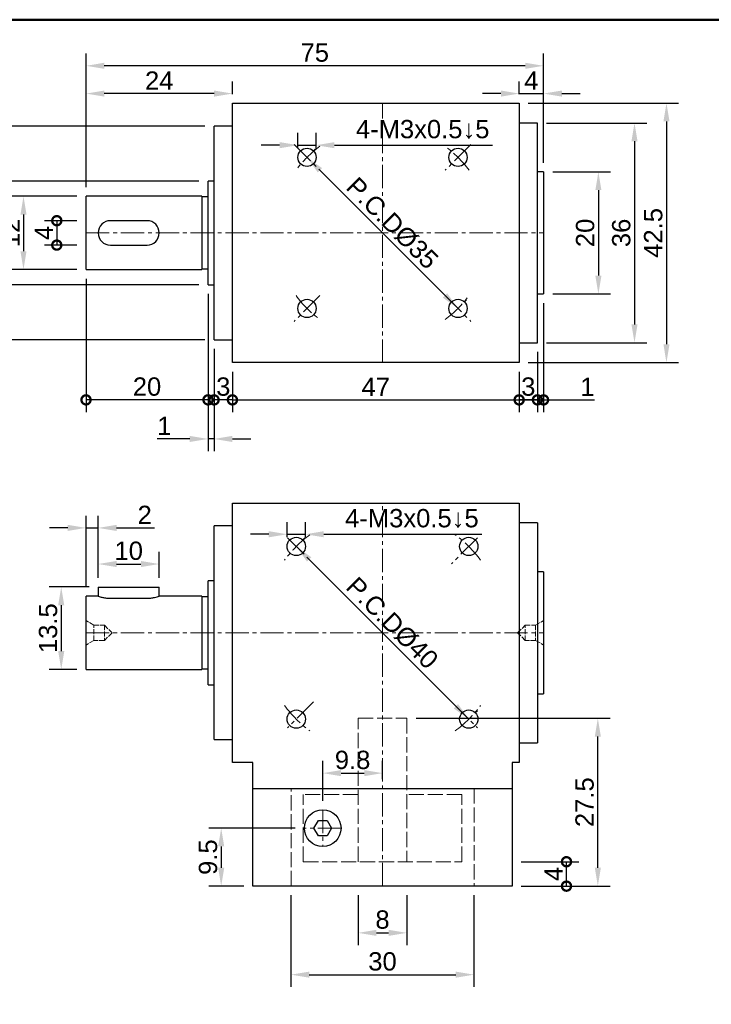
# Model space of a CAD drawing. Header units: millimetres. Extents: x 2723 to 3130, y 721 to 1006.
# Tile 3 of 8: x 2814 to 2927, y 845 to 1006. Entities that reach past the tile are written whole.
import ezdxf

# ---------------------------------------------------------------- set-up
doc = ezdxf.new("R2010")
doc.units = ezdxf.units.MM
doc.linetypes.add('CENTER2', pattern=[28.575, 19.05, -3.175, 3.175, -3.175])
doc.linetypes.add('DASHED', pattern=[0.2068, 0.1655, -0.0413])
for name, color, linetype, lineweight in [('中心線', 6, 'CENTER2', 5), ('剖面線', 2, 'DASHED', 5), ('圖框', 7, 'Continuous', 50), ('標註', 4, 'Continuous', 13)]:
    doc.layers.add(name, color=color, linetype=linetype, lineweight=lineweight)
doc.layers.add('產品', color=7, linetype='Continuous')
doc.styles.get("Standard").update_dxf_attribs({"font": 'arial.ttf'})
doc.dimstyles.new('yuetai', dxfattribs={"dimtxt": 3, "dimasz": 3, "dimexe": 2, "dimexo": 1.5, "dimtad": 1, "dimdsep": 46, "dimtxsty": 'Standard', "dimcen": 0, "dimadec": 0, "dimazin": 0, "dimtfac": 1, "dimtmove": 0, "dimatfit": 3, "dimfxl": 1, "dimarcsym": 0})

# ---------------------------------------------------------------- blocks, each defined once
blk = doc.blocks.new('標題欄框 下標註')
at = {"layer": '圖框'}
blk.add_lwpolyline([(2.28, 89.91), (287.28, 89.91), (287.28, 273.91), (2.28, 273.91)], close=True, dxfattribs=at)
blk = doc.blocks.new('_DotSmall')
at = {"color": 0, "linetype": 'ByBlock', "const_width": 0.5}
blk.add_lwpolyline([(-0.0625, 0, 1), (0.0625, 0, 1)], format="xyb", close=True, dxfattribs=at)
blk = doc.blocks.new('*D4')
at = {"layer": 'Defpoints', "color": 0, "transparency": 16777216}
for p in [(2894.49, 868.31), (2903.4, 868.31), (2894.49, 864.31)]:
    blk.add_point(p, dxfattribs=at)
at = {"layer": '標註', "color": 0, "lineweight": -2, "transparency": 16777216}
for p, q in [((2895.99, 868.31), (2905.4, 868.31)), ((2903.4, 864.31), (2903.4, 868.31)), ((2895.99, 864.31), (2905.4, 864.31))]:
    blk.add_line(p, q, dxfattribs=at)
at = {"layer": '標註', "color": 0, "lineweight": -2, "transparency": 16777216, "xscale": 3, "yscale": 3, "zscale": 3}
for p, rotation in [((2903.4, 868.31), 90), ((2903.4, 864.31), 270)]:
    blk.add_blockref('_DotSmall', p, dxfattribs=dict(at, rotation=rotation))
at = {"layer": '標註', "color": 0, "transparency": 16777216, "insert": (2901.28, 866.31), "char_height": 3, "attachment_point": 5, "rotation": 90}
blk.add_mtext('4', dxfattribs=at)
blk = doc.blocks.new('*D5')
at = {"layer": 'Defpoints', "color": 0, "transparency": 16777216}
for p in [(2877.24, 891.81), (2908.54, 891.81), (2894.49, 864.31)]:
    blk.add_point(p, dxfattribs=at)
at = {"layer": '標註', "color": 0, "lineweight": -2, "transparency": 16777216}
for p, q in [((2878.74, 891.81), (2910.54, 891.81)), ((2908.54, 867.31), (2908.54, 888.81)), ((2895.99, 864.31), (2910.54, 864.31))]:
    blk.add_line(p, q, dxfattribs=at)
at = {"layer": '標註', "color": 0, "transparency": 16777216}
for points in [[(2908.04, 888.81), (2909.04, 888.81), (2908.54, 891.81)], [(2908.04, 867.31), (2909.04, 867.31), (2908.54, 864.31)]]:
    blk.add_solid(points, dxfattribs=at)
at = {"layer": '標註', "color": 0, "transparency": 16777216, "insert": (2906.38, 878.06), "char_height": 3, "attachment_point": 5, "rotation": 90}
blk.add_mtext('27.5', dxfattribs=at)
blk = doc.blocks.new('*D6')
at = {"layer": 'Defpoints', "color": 0, "transparency": 16777216}
for p in [(2836.64, 917.07), (2826.64, 913.31), (2836.64, 913.31)]:
    blk.add_point(p, dxfattribs=at)
at = {"layer": '標註', "color": 0, "lineweight": -2, "transparency": 16777216}
for p, q in [((2826.64, 914.81), (2826.64, 919.07)), ((2836.64, 914.81), (2836.64, 919.07)), ((2829.64, 917.07), (2833.64, 917.07))]:
    blk.add_line(p, q, dxfattribs=at)
at = {"layer": '標註', "color": 0, "transparency": 16777216}
for points in [[(2829.64, 917.57), (2829.64, 916.57), (2826.64, 917.07)], [(2833.64, 917.57), (2833.64, 916.57), (2836.64, 917.07)]]:
    blk.add_solid(points, dxfattribs=at)
at = {"layer": '標註', "color": 0, "transparency": 16777216, "insert": (2831.64, 919.23), "char_height": 3, "attachment_point": 5}
blk.add_mtext('10', dxfattribs=at)
blk = doc.blocks.new('*D7')
at = {"layer": 'Defpoints', "color": 0, "transparency": 16777216}
for p in [(2860.87, 983.68), (2885.62, 958.93), (2885.62, 958.93)]:
    blk.add_point(p, dxfattribs=at)
at = {"layer": '標註', "color": 0, "lineweight": -2, "transparency": 16777216}
for p, q in [((2861.93, 984.74), (2862.28, 985.1)), ((2862.99, 981.56), (2883.5, 961.06)), ((2886.68, 960), (2887.03, 960.35))]:
    blk.add_line(p, q, dxfattribs=at)
at = {"layer": '標註', "color": 0, "transparency": 16777216}
for points in [[(2863.34, 981.92), (2862.64, 981.21), (2860.87, 983.68)], [(2883.85, 961.41), (2883.14, 960.7), (2885.62, 958.93)]]:
    blk.add_solid(points, dxfattribs=at)
at = {"layer": '標註', "color": 0, "transparency": 16777216, "insert": (2874.83, 972.89), "char_height": 3, "attachment_point": 5, "rotation": 315}
blk.add_mtext('P.C.DØ35', dxfattribs=at)
blk = doc.blocks.new('*D8')
at = {"layer": 'Defpoints', "color": 0, "transparency": 16777216}
for p in [(2848.64, 950.06), (2895.64, 950.06), (2895.64, 943.96)]:
    blk.add_point(p, dxfattribs=at)
at = {"layer": '標註', "color": 0, "lineweight": -2, "transparency": 16777216}
for p, q in [((2848.64, 948.56), (2848.64, 941.96)), ((2895.64, 948.56), (2895.64, 941.96)), ((2848.64, 943.96), (2895.64, 943.96))]:
    blk.add_line(p, q, dxfattribs=at)
at = {"layer": '標註', "color": 0, "lineweight": -2, "transparency": 16777216, "xscale": 3, "yscale": 3, "zscale": 3, "rotation": 180}
blk.add_blockref('_DotSmall', (2848.64, 943.96), dxfattribs=at)
at = {"layer": '標註', "color": 0, "lineweight": -2, "transparency": 16777216, "xscale": 3, "yscale": 3, "zscale": 3}
blk.add_blockref('_DotSmall', (2895.64, 943.96), dxfattribs=at)
at = {"layer": '標註', "color": 0, "transparency": 16777216, "insert": (2872.14, 946.09), "char_height": 3, "attachment_point": 5}
blk.add_mtext('47', dxfattribs=at)
blk = doc.blocks.new('*D9')
at = {"layer": 'Defpoints', "color": 0, "transparency": 16777216}
for p in [(2845.64, 953.81), (2848.64, 950.06), (2845.64, 943.96)]:
    blk.add_point(p, dxfattribs=at)
at = {"layer": '標註', "color": 0, "lineweight": -2, "transparency": 16777216}
for p, q in [((2845.64, 952.31), (2845.64, 941.96)), ((2848.64, 948.56), (2848.64, 941.96)), ((2848.64, 943.96), (2845.64, 943.96))]:
    blk.add_line(p, q, dxfattribs=at)
at = {"layer": '標註', "color": 0, "lineweight": -2, "transparency": 16777216, "xscale": 3, "yscale": 3, "zscale": 3, "rotation": 180}
blk.add_blockref('_DotSmall', (2845.64, 943.96), dxfattribs=at)
at = {"layer": '標註', "color": 0, "lineweight": -2, "transparency": 16777216, "xscale": 3, "yscale": 3, "zscale": 3}
blk.add_blockref('_DotSmall', (2848.64, 943.96), dxfattribs=at)
at = {"layer": '標註', "color": 0, "transparency": 16777216, "insert": (2847.14, 946.12), "char_height": 3, "attachment_point": 5}
blk.add_mtext('3', dxfattribs=at)
blk = doc.blocks.new('*D10')
at = {"layer": 'Defpoints', "color": 0, "transparency": 16777216}
for p in [(2898.64, 953.31), (2895.64, 950.06), (2898.64, 943.96)]:
    blk.add_point(p, dxfattribs=at)
at = {"layer": '標註', "color": 0, "lineweight": -2, "transparency": 16777216}
for p, q in [((2898.64, 951.81), (2898.64, 941.96)), ((2895.64, 948.56), (2895.64, 941.96)), ((2895.64, 943.96), (2898.64, 943.96))]:
    blk.add_line(p, q, dxfattribs=at)
at = {"layer": '標註', "color": 0, "lineweight": -2, "transparency": 16777216, "xscale": 3, "yscale": 3, "zscale": 3, "rotation": 180}
blk.add_blockref('_DotSmall', (2895.64, 943.96), dxfattribs=at)
at = {"layer": '標註', "color": 0, "lineweight": -2, "transparency": 16777216, "xscale": 3, "yscale": 3, "zscale": 3}
blk.add_blockref('_DotSmall', (2898.64, 943.96), dxfattribs=at)
at = {"layer": '標註', "color": 0, "transparency": 16777216, "insert": (2897.14, 946.12), "char_height": 3, "attachment_point": 5}
blk.add_mtext('3', dxfattribs=at)
blk = doc.blocks.new('*D11')
at = {"layer": 'Defpoints', "color": 0, "transparency": 16777216}
for p in [(2824.64, 965.31), (2844.64, 962.81), (2824.64, 943.96)]:
    blk.add_point(p, dxfattribs=at)
at = {"layer": '標註', "color": 0, "lineweight": -2, "transparency": 16777216}
for p, q in [((2824.64, 963.81), (2824.64, 941.96)), ((2844.64, 961.31), (2844.64, 941.96)), ((2844.64, 943.96), (2824.64, 943.96))]:
    blk.add_line(p, q, dxfattribs=at)
at = {"layer": '標註', "color": 0, "lineweight": -2, "transparency": 16777216, "xscale": 3, "yscale": 3, "zscale": 3, "rotation": 180}
blk.add_blockref('_DotSmall', (2824.64, 943.96), dxfattribs=at)
at = {"layer": '標註', "color": 0, "lineweight": -2, "transparency": 16777216, "xscale": 3, "yscale": 3, "zscale": 3}
blk.add_blockref('_DotSmall', (2844.64, 943.96), dxfattribs=at)
at = {"layer": '標註', "color": 0, "transparency": 16777216, "insert": (2834.64, 946.12), "char_height": 3, "attachment_point": 5}
blk.add_mtext('20', dxfattribs=at)
blk = doc.blocks.new('*D12')
at = {"layer": 'Defpoints', "color": 0, "transparency": 16777216}
for p in [(2899.64, 961.31), (2898.64, 953.31), (2899.64, 943.96)]:
    blk.add_point(p, dxfattribs=at)
at = {"layer": '標註', "color": 0, "lineweight": -2, "transparency": 16777216}
for p, q in [((2899.64, 959.81), (2899.64, 941.96)), ((2898.64, 951.81), (2898.64, 941.96)), ((2898.64, 943.96), (2895.64, 943.96)), ((2898.64, 943.96), (2899.64, 943.96)), ((2899.64, 943.96), (2908, 943.96))]:
    blk.add_line(p, q, dxfattribs=at)
at = {"layer": '標註', "color": 0, "lineweight": -2, "transparency": 16777216, "xscale": 3, "yscale": 3, "zscale": 3}
blk.add_blockref('_DotSmall', (2898.64, 943.96), dxfattribs=at)
at = {"layer": '標註', "color": 0, "lineweight": -2, "transparency": 16777216, "xscale": 3, "yscale": 3, "zscale": 3, "rotation": 180}
blk.add_blockref('_DotSmall', (2899.64, 943.96), dxfattribs=at)
at = {"layer": '標註', "color": 0, "transparency": 16777216, "insert": (2906.82, 946.09), "char_height": 3, "attachment_point": 5}
blk.add_mtext('1', dxfattribs=at)
blk = doc.blocks.new('*D13')
at = {"layer": 'Defpoints', "color": 0, "transparency": 16777216}
for p in [(2895.64, 992.56), (2895.64, 950.06), (2919.79, 950.06)]:
    blk.add_point(p, dxfattribs=at)
at = {"layer": '標註', "color": 0, "lineweight": -2, "transparency": 16777216}
for p, q in [((2897.14, 992.56), (2921.79, 992.56)), ((2919.79, 989.56), (2919.79, 953.06)), ((2897.14, 950.06), (2921.79, 950.06))]:
    blk.add_line(p, q, dxfattribs=at)
at = {"layer": '標註', "color": 0, "transparency": 16777216}
for points in [[(2919.29, 989.56), (2920.29, 989.56), (2919.79, 992.56)], [(2919.29, 953.06), (2920.29, 953.06), (2919.79, 950.06)]]:
    blk.add_solid(points, dxfattribs=at)
at = {"layer": '標註', "color": 0, "transparency": 16777216, "insert": (2917.63, 971.31), "char_height": 3, "attachment_point": 5, "rotation": 90}
blk.add_mtext('42.5', dxfattribs=at)
blk = doc.blocks.new('*D14')
at = {"layer": 'Defpoints', "color": 0, "transparency": 16777216}
for p in [(2899.64, 981.31), (2899.64, 961.31), (2908.63, 961.31)]:
    blk.add_point(p, dxfattribs=at)
at = {"layer": '標註', "color": 0, "lineweight": -2, "transparency": 16777216}
for p, q in [((2901.14, 981.31), (2910.63, 981.31)), ((2908.63, 978.31), (2908.63, 964.31)), ((2901.14, 961.31), (2910.63, 961.31))]:
    blk.add_line(p, q, dxfattribs=at)
at = {"layer": '標註', "color": 0, "transparency": 16777216}
for points in [[(2908.13, 978.31), (2909.13, 978.31), (2908.63, 981.31)], [(2908.13, 964.31), (2909.13, 964.31), (2908.63, 961.31)]]:
    blk.add_solid(points, dxfattribs=at)
at = {"layer": '標註', "color": 0, "transparency": 16777216, "insert": (2906.47, 971.31), "char_height": 3, "attachment_point": 5, "rotation": 90}
blk.add_mtext('20', dxfattribs=at)
blk = doc.blocks.new('*D15')
at = {"layer": 'Defpoints', "color": 0, "transparency": 16777216}
for p in [(2844.64, 979.81), (2808.43, 962.81), (2844.64, 962.81)]:
    blk.add_point(p, dxfattribs=at)
at = {"layer": '標註', "color": 0, "lineweight": -2, "transparency": 16777216}
for p, q in [((2843.14, 979.81), (2806.43, 979.81)), ((2808.43, 976.81), (2808.43, 965.81)), ((2843.14, 962.81), (2806.43, 962.81))]:
    blk.add_line(p, q, dxfattribs=at)
at = {"layer": '標註', "color": 0, "transparency": 16777216}
for points in [[(2807.93, 976.81), (2808.93, 976.81), (2808.43, 979.81)], [(2807.93, 965.81), (2808.93, 965.81), (2808.43, 962.81)]]:
    blk.add_solid(points, dxfattribs=at)
at = {"layer": '標註', "color": 0, "transparency": 16777216, "insert": (2806.3, 971.31), "char_height": 3, "attachment_point": 5, "rotation": 90}
blk.add_mtext('17', dxfattribs=at)
blk = doc.blocks.new('*D16')
at = {"layer": 'Defpoints', "color": 0, "transparency": 16777216}
for p in [(2898.64, 989.31), (2898.64, 953.31), (2914.55, 953.31)]:
    blk.add_point(p, dxfattribs=at)
at = {"layer": '標註', "color": 0, "lineweight": -2, "transparency": 16777216}
for p, q in [((2900.14, 989.31), (2916.55, 989.31)), ((2914.55, 986.31), (2914.55, 956.31)), ((2900.14, 953.31), (2916.55, 953.31))]:
    blk.add_line(p, q, dxfattribs=at)
at = {"layer": '標註', "color": 0, "transparency": 16777216}
for points in [[(2914.05, 986.31), (2915.05, 986.31), (2914.55, 989.31)], [(2914.05, 956.31), (2915.05, 956.31), (2914.55, 953.31)]]:
    blk.add_solid(points, dxfattribs=at)
at = {"layer": '標註', "color": 0, "transparency": 16777216, "insert": (2912.39, 971.31), "char_height": 3, "attachment_point": 5, "rotation": 90}
blk.add_mtext('36', dxfattribs=at)
blk = doc.blocks.new('*D18')
at = {"layer": 'Defpoints', "color": 0, "transparency": 16777216}
for p in [(2826.64, 922.99), (2826.64, 913.31), (2824.64, 911.81)]:
    blk.add_point(p, dxfattribs=at)
at = {"layer": '標註', "color": 0, "lineweight": -2, "transparency": 16777216}
for p, q in [((2824.64, 913.31), (2824.64, 924.99)), ((2826.64, 914.81), (2826.64, 924.99)), ((2821.64, 922.99), (2818.64, 922.99)), ((2824.64, 922.99), (2826.64, 922.99)), ((2829.64, 922.99), (2835.88, 922.99))]:
    blk.add_line(p, q, dxfattribs=at)
at = {"layer": '標註', "color": 0, "transparency": 16777216}
for points in [[(2821.64, 923.49), (2821.64, 922.49), (2824.64, 922.99)], [(2829.64, 923.49), (2829.64, 922.49), (2826.64, 922.99)]]:
    blk.add_solid(points, dxfattribs=at)
at = {"layer": '標註', "color": 0, "transparency": 16777216, "insert": (2834.26, 925.12), "char_height": 3, "attachment_point": 5}
blk.add_mtext('2', dxfattribs=at)
blk = doc.blocks.new('*D24')
at = {"layer": 'Defpoints', "color": 0, "transparency": 16777216}
for p in [(2859.1, 919.95), (2859.1, 919.95), (2887.39, 891.67)]:
    blk.add_point(p, dxfattribs=at)
at = {"layer": '標註', "color": 0, "lineweight": -2, "transparency": 16777216}
for p, q in [((2860.16, 921.01), (2860.52, 921.37)), ((2885.27, 893.79), (2861.22, 917.83)), ((2888.45, 892.73), (2888.8, 893.08))]:
    blk.add_line(p, q, dxfattribs=at)
at = {"layer": '標註', "color": 0, "transparency": 16777216}
for points in [[(2861.58, 918.18), (2860.87, 917.48), (2859.1, 919.95)], [(2885.62, 894.14), (2884.91, 893.43), (2887.39, 891.67)]]:
    blk.add_solid(points, dxfattribs=at)
at = {"layer": '標註', "color": 0, "transparency": 16777216, "insert": (2874.83, 907.39), "char_height": 3, "attachment_point": 5, "rotation": 315}
blk.add_mtext('P.C.DØ40', dxfattribs=at)
blk = doc.blocks.new('*D26')
at = {"layer": 'Defpoints', "color": 0, "transparency": 16777216}
for p in [(2869.24, 864.31), (2877.24, 864.31), (2877.24, 856.66)]:
    blk.add_point(p, dxfattribs=at)
at = {"layer": '標註', "color": 0, "lineweight": -2, "transparency": 16777216}
for p, q in [((2869.24, 862.81), (2869.24, 854.66)), ((2877.24, 862.81), (2877.24, 854.66)), ((2872.24, 856.66), (2874.24, 856.66))]:
    blk.add_line(p, q, dxfattribs=at)
at = {"layer": '標註', "color": 0, "transparency": 16777216}
for points in [[(2872.24, 857.16), (2872.24, 856.16), (2869.24, 856.66)], [(2874.24, 857.16), (2874.24, 856.16), (2877.24, 856.66)]]:
    blk.add_solid(points, dxfattribs=at)
at = {"layer": '標註', "color": 0, "transparency": 16777216, "insert": (2873.24, 858.82), "char_height": 3, "attachment_point": 5}
blk.add_mtext('8', dxfattribs=at)
blk = doc.blocks.new('*D27')
at = {"layer": 'Defpoints', "color": 0, "transparency": 16777216}
for p in [(2858.24, 864.31), (2888.24, 864.31), (2888.24, 849.81)]:
    blk.add_point(p, dxfattribs=at)
at = {"layer": '標註', "color": 0, "lineweight": -2, "transparency": 16777216}
for p, q in [((2858.24, 862.81), (2858.24, 847.81)), ((2888.24, 862.81), (2888.24, 847.81)), ((2861.24, 849.81), (2885.24, 849.81))]:
    blk.add_line(p, q, dxfattribs=at)
at = {"layer": '標註', "color": 0, "transparency": 16777216}
for points in [[(2861.24, 850.31), (2861.24, 849.31), (2858.24, 849.81)], [(2885.24, 850.31), (2885.24, 849.31), (2888.24, 849.81)]]:
    blk.add_solid(points, dxfattribs=at)
at = {"layer": '標註', "color": 0, "transparency": 16777216, "insert": (2873.24, 851.97), "char_height": 3, "attachment_point": 5}
blk.add_mtext('30', dxfattribs=at)
blk = doc.blocks.new('*D28')
at = {"layer": 'Defpoints', "color": 0, "transparency": 16777216}
for p in [(2824.64, 977.31), (2814.39, 965.31), (2824.64, 965.31)]:
    blk.add_point(p, dxfattribs=at)
at = {"layer": '標註', "color": 0, "lineweight": -2, "transparency": 16777216}
for p, q in [((2823.14, 977.31), (2812.39, 977.31)), ((2814.39, 974.31), (2814.39, 968.31)), ((2823.14, 965.31), (2812.39, 965.31))]:
    blk.add_line(p, q, dxfattribs=at)
at = {"layer": '標註', "color": 0, "transparency": 16777216}
for points in [[(2813.89, 974.31), (2814.89, 974.31), (2814.39, 977.31)], [(2813.89, 968.31), (2814.89, 968.31), (2814.39, 965.31)]]:
    blk.add_solid(points, dxfattribs=at)
at = {"layer": '標註', "color": 0, "transparency": 16777216, "insert": (2812.26, 971.31), "char_height": 3, "attachment_point": 5, "rotation": 90}
blk.add_mtext('12', dxfattribs=at)
blk = doc.blocks.new('*D29')
at = {"layer": 'Defpoints', "color": 0, "transparency": 16777216}
for p in [(2802.57, 988.81), (2845.64, 988.81), (2845.64, 953.81)]:
    blk.add_point(p, dxfattribs=at)
at = {"layer": '標註', "color": 0, "lineweight": -2, "transparency": 16777216}
for p, q in [((2844.14, 988.81), (2800.57, 988.81)), ((2802.57, 956.81), (2802.57, 985.81)), ((2844.14, 953.81), (2800.57, 953.81))]:
    blk.add_line(p, q, dxfattribs=at)
at = {"layer": '標註', "color": 0, "transparency": 16777216}
for points in [[(2802.07, 985.81), (2803.07, 985.81), (2802.57, 988.81)], [(2802.07, 956.81), (2803.07, 956.81), (2802.57, 953.81)]]:
    blk.add_solid(points, dxfattribs=at)
at = {"layer": '標註', "color": 0, "transparency": 16777216, "insert": (2800.41, 971.31), "char_height": 3, "attachment_point": 5, "rotation": 90}
blk.add_mtext('35', dxfattribs=at)
blk = doc.blocks.new('*D30')
at = {"layer": 'Defpoints', "color": 0, "transparency": 16777216}
for p in [(2844.64, 962.81), (2845.64, 953.81), (2844.64, 937.56)]:
    blk.add_point(p, dxfattribs=at)
at = {"layer": '標註', "color": 0, "lineweight": -2, "transparency": 16777216}
for p, q in [((2844.64, 961.31), (2844.64, 935.56)), ((2845.64, 952.31), (2845.64, 935.56)), ((2841.64, 937.56), (2836.29, 937.56)), ((2845.64, 937.56), (2844.64, 937.56)), ((2848.64, 937.56), (2851.64, 937.56))]:
    blk.add_line(p, q, dxfattribs=at)
at = {"layer": '標註', "color": 0, "transparency": 16777216}
for points in [[(2841.64, 938.06), (2841.64, 937.06), (2844.64, 937.56)], [(2848.64, 938.06), (2848.64, 937.06), (2845.64, 937.56)]]:
    blk.add_solid(points, dxfattribs=at)
at = {"layer": '標註', "color": 0, "transparency": 16777216, "insert": (2837.47, 939.69), "char_height": 3, "attachment_point": 5}
blk.add_mtext('1', dxfattribs=at)
blk = doc.blocks.new('*D32')
at = {"layer": 'Defpoints', "color": 0, "transparency": 16777216}
for p in [(2860.6, 921.95), (2857.6, 919.95), (2860.6, 919.95)]:
    blk.add_point(p, dxfattribs=at)
at = {"layer": '標註', "color": 0, "lineweight": -2, "transparency": 16777216}
for p, q in [((2857.6, 921.45), (2857.6, 923.95)), ((2860.6, 921.45), (2860.6, 923.95)), ((2854.6, 921.95), (2851.6, 921.95)), ((2857.6, 921.95), (2860.6, 921.95)), ((2863.6, 921.95), (2889.53, 921.95))]:
    blk.add_line(p, q, dxfattribs=at)
at = {"layer": '標註', "color": 0, "transparency": 16777216}
for points in [[(2854.6, 922.45), (2854.6, 921.45), (2857.6, 921.95)], [(2863.6, 922.45), (2863.6, 921.45), (2860.6, 921.95)]]:
    blk.add_solid(points, dxfattribs=at)
at = {"layer": '標註', "color": 0, "transparency": 16777216, "insert": (2878.06, 924.52), "char_height": 3, "attachment_point": 5}
blk.add_mtext('4-M3x0.5↓5', dxfattribs=at)
blk = doc.blocks.new('*D34')
at = {"layer": 'Defpoints', "color": 0, "transparency": 16777216}
for p in [(2862.37, 985.68), (2859.37, 983.68), (2862.37, 983.68)]:
    blk.add_point(p, dxfattribs=at)
at = {"layer": '標註', "color": 0, "lineweight": -2, "transparency": 16777216}
for p, q in [((2859.37, 985.18), (2859.37, 987.68)), ((2862.37, 985.18), (2862.37, 987.68)), ((2856.37, 985.68), (2853.37, 985.68)), ((2859.37, 985.68), (2862.37, 985.68)), ((2865.37, 985.68), (2891.3, 985.68))]:
    blk.add_line(p, q, dxfattribs=at)
at = {"layer": '標註', "color": 0, "transparency": 16777216}
for points in [[(2856.37, 986.18), (2856.37, 985.18), (2859.37, 985.68)], [(2865.37, 986.18), (2865.37, 985.18), (2862.37, 985.68)]]:
    blk.add_solid(points, dxfattribs=at)
at = {"layer": '標註', "color": 0, "transparency": 16777216, "insert": (2879.83, 988.25), "char_height": 3, "attachment_point": 5}
blk.add_mtext('4-M3x0.5↓5', dxfattribs=at)
blk = doc.blocks.new('*D35')
at = {"layer": 'Defpoints', "color": 0, "transparency": 16777216}
for p in [(2824.64, 973.31), (2819.85, 969.31), (2824.64, 969.31)]:
    blk.add_point(p, dxfattribs=at)
at = {"layer": '標註', "color": 0, "lineweight": -2, "transparency": 16777216}
for p, q in [((2823.14, 973.31), (2817.85, 973.31)), ((2819.85, 973.31), (2819.85, 969.31)), ((2823.14, 969.31), (2817.85, 969.31))]:
    blk.add_line(p, q, dxfattribs=at)
at = {"layer": '標註', "color": 0, "lineweight": -2, "transparency": 16777216, "xscale": 3, "yscale": 3, "zscale": 3}
for p, rotation in [((2819.85, 973.31), 90), ((2819.85, 969.31), 270)]:
    blk.add_blockref('_DotSmall', p, dxfattribs=dict(at, rotation=rotation))
at = {"layer": '標註', "color": 0, "transparency": 16777216, "insert": (2817.73, 971.31), "char_height": 3, "attachment_point": 5, "rotation": 90}
blk.add_mtext('4', dxfattribs=at)
blk = doc.blocks.new('*D48')
at = {"layer": 'Defpoints', "color": 0, "transparency": 16777216}
for p in [(2873.24, 882.82), (2873.24, 880.31), (2863.44, 876.81)]:
    blk.add_point(p, dxfattribs=at)
at = {"layer": '標註', "color": 0, "lineweight": -2, "transparency": 16777216}
for p, q in [((2863.44, 878.31), (2863.44, 884.82)), ((2873.24, 881.81), (2873.24, 884.82)), ((2866.44, 882.82), (2870.24, 882.82))]:
    blk.add_line(p, q, dxfattribs=at)
at = {"layer": '標註', "color": 0, "transparency": 16777216}
for points in [[(2866.44, 883.32), (2866.44, 882.32), (2863.44, 882.82)], [(2870.24, 883.32), (2870.24, 882.32), (2873.24, 882.82)]]:
    blk.add_solid(points, dxfattribs=at)
at = {"layer": '標註', "color": 0, "transparency": 16777216, "insert": (2868.34, 884.97), "char_height": 3, "attachment_point": 5}
blk.add_mtext('9.8', dxfattribs=at)
blk = doc.blocks.new('*D49')
at = {"layer": 'Defpoints', "color": 0, "transparency": 16777216}
for p in [(2860.44, 873.81), (2846.8, 864.31), (2851.99, 864.31)]:
    blk.add_point(p, dxfattribs=at)
at = {"layer": '標註', "color": 0, "lineweight": -2, "transparency": 16777216}
for p, q in [((2858.94, 873.81), (2844.8, 873.81)), ((2846.8, 870.81), (2846.8, 867.31)), ((2850.49, 864.31), (2844.8, 864.31))]:
    blk.add_line(p, q, dxfattribs=at)
at = {"layer": '標註', "color": 0, "transparency": 16777216}
for points in [[(2846.3, 870.81), (2847.3, 870.81), (2846.8, 873.81)], [(2846.3, 867.31), (2847.3, 867.31), (2846.8, 864.31)]]:
    blk.add_solid(points, dxfattribs=at)
at = {"layer": '標註', "color": 0, "transparency": 16777216, "insert": (2844.65, 869.06), "char_height": 3, "attachment_point": 5, "rotation": 90}
blk.add_mtext('9.5', dxfattribs=at)
blk = doc.blocks.new('*D52')
at = {"layer": 'Defpoints', "color": 0, "transparency": 16777216}
for p in [(2826.64, 913.31), (2820.58, 899.81), (2824.64, 899.81)]:
    blk.add_point(p, dxfattribs=at)
at = {"layer": '標註', "color": 0, "lineweight": -2, "transparency": 16777216}
for p, q in [((2825.14, 913.31), (2818.58, 913.31)), ((2820.58, 910.31), (2820.58, 902.81)), ((2823.14, 899.81), (2818.58, 899.81))]:
    blk.add_line(p, q, dxfattribs=at)
at = {"layer": '標註', "color": 0, "transparency": 16777216}
for points in [[(2820.08, 910.31), (2821.08, 910.31), (2820.58, 913.31)], [(2820.08, 902.81), (2821.08, 902.81), (2820.58, 899.81)]]:
    blk.add_solid(points, dxfattribs=at)
at = {"layer": '標註', "color": 0, "transparency": 16777216, "insert": (2818.43, 906.56), "char_height": 3, "attachment_point": 5, "rotation": 90}
blk.add_mtext('13.5', dxfattribs=at)
blk = doc.blocks.new('*D53')
at = {"layer": 'Defpoints', "color": 0, "transparency": 16777216}
for p in [(2824.64, 998.68), (2899.64, 981.31), (2824.64, 977.31)]:
    blk.add_point(p, dxfattribs=at)
at = {"layer": '標註', "color": 0, "lineweight": -2, "transparency": 16777216}
for p, q in [((2824.64, 978.81), (2824.64, 1000.68)), ((2899.64, 982.81), (2899.64, 1000.68)), ((2896.64, 998.68), (2827.64, 998.68))]:
    blk.add_line(p, q, dxfattribs=at)
at = {"layer": '標註', "color": 0, "transparency": 16777216}
for points in [[(2827.64, 999.18), (2827.64, 998.18), (2824.64, 998.68)], [(2896.64, 999.18), (2896.64, 998.18), (2899.64, 998.68)]]:
    blk.add_solid(points, dxfattribs=at)
at = {"layer": '標註', "color": 0, "transparency": 16777216, "insert": (2862.14, 1000.83), "char_height": 3, "attachment_point": 5}
blk.add_mtext('75', dxfattribs=at)
blk = doc.blocks.new('*D54')
at = {"layer": 'Defpoints', "color": 0, "transparency": 16777216}
for p in [(2824.64, 994.13), (2848.64, 992.56), (2824.64, 977.31)]:
    blk.add_point(p, dxfattribs=at)
at = {"layer": '標註', "color": 0, "lineweight": -2, "transparency": 16777216}
for p, q in [((2824.64, 978.81), (2824.64, 996.13)), ((2848.64, 994.06), (2848.64, 996.13)), ((2845.64, 994.13), (2827.64, 994.13))]:
    blk.add_line(p, q, dxfattribs=at)
at = {"layer": '標註', "color": 0, "transparency": 16777216}
for points in [[(2827.64, 994.63), (2827.64, 993.63), (2824.64, 994.13)], [(2845.64, 994.63), (2845.64, 993.63), (2848.64, 994.13)]]:
    blk.add_solid(points, dxfattribs=at)
at = {"layer": '標註', "color": 0, "transparency": 16777216, "insert": (2836.64, 996.26), "char_height": 3, "attachment_point": 5}
blk.add_mtext('24', dxfattribs=at)
blk = doc.blocks.new('*D55')
at = {"layer": 'Defpoints', "color": 0, "transparency": 16777216}
for p in [(2899.64, 994.13), (2895.64, 992.56), (2899.64, 981.31)]:
    blk.add_point(p, dxfattribs=at)
at = {"layer": '標註', "color": 0, "lineweight": -2, "transparency": 16777216}
for p, q in [((2895.64, 994.06), (2895.64, 996.13)), ((2899.64, 982.81), (2899.64, 996.13)), ((2892.64, 994.13), (2889.64, 994.13)), ((2895.64, 994.13), (2899.64, 994.13)), ((2902.64, 994.13), (2905.64, 994.13))]:
    blk.add_line(p, q, dxfattribs=at)
at = {"layer": '標註', "color": 0, "transparency": 16777216}
for points in [[(2892.64, 994.63), (2892.64, 993.63), (2895.64, 994.13)], [(2902.64, 994.63), (2902.64, 993.63), (2899.64, 994.13)]]:
    blk.add_solid(points, dxfattribs=at)
at = {"layer": '標註', "color": 0, "transparency": 16777216, "insert": (2897.64, 996.25), "char_height": 3, "attachment_point": 5}
blk.add_mtext('4', dxfattribs=at)

msp = doc.modelspace()

# ---------------------------------------------------------------- linework, layer by layer
at = {"layer": '中心線', "ltscale": 0.2}
for p, q in [((2873.244, 950.059), (2873.244, 992.559)), ((2858.749, 985.805), (2862.991, 981.562)), ((2887.74, 985.805), (2883.497, 981.562)), ((2824.644, 971.309), (2899.644, 971.309)), ((2862.991, 961.056), (2858.749, 956.813)), ((2883.497, 961.056), (2887.74, 956.813)), ((2873.244, 864.309), (2873.244, 927.059)), ((2857.688, 921.366), (2861.931, 917.123)), ((2888.801, 921.366), (2884.558, 917.123)), ((2824.644, 905.809), (2899.644, 905.809)), ((2861.931, 894.495), (2857.688, 890.253)), ((2884.558, 894.495), (2888.801, 890.253)), ((2863.444, 876.809), (2863.444, 870.809)), ((2866.444, 873.809), (2860.444, 873.809))]:
    msp.add_line(p, q, dxfattribs=at)
for centre, radius, start, end in [((2873.244, 971.309), 17.5, 125.86578, 144.13422), ((2873.244, 971.309), 17.5, 35.86578, 54.13422), ((2873.244, 971.309), 17.5, 215.86578, 234.13422), ((2873.244, 971.309), 17.5, 305.86578, 324.13422), ((2873.244, 905.809), 20, 126.54531, 143.45469), ((2873.244, 905.809), 20, 36.54531, 53.45469), ((2873.244, 905.809), 20, 216.54531, 233.45469), ((2873.244, 905.809), 20, 306.54531, 323.45469)]:
    msp.add_arc(centre, radius, start, end, dxfattribs=at)
at = {"layer": '剖面線', "ltscale": 5}
for p, q in [((2824.644, 903.809), (2824.644, 907.809)), ((2825.943, 907.059), (2824.644, 907.809)), ((2825.943, 907.059), (2827.644, 907.059)), ((2825.943, 904.559), (2825.943, 907.059)), ((2827.644, 907.059), (2828.901, 905.809)), ((2827.644, 907.059), (2827.644, 904.559)), ((2895.388, 905.809), (2896.644, 907.059)), ((2896.644, 907.059), (2898.345, 907.059)), ((2896.644, 904.559), (2896.644, 907.059)), ((2898.345, 907.059), (2899.644, 907.809)), ((2898.345, 907.059), (2898.345, 904.559)), ((2899.644, 907.809), (2899.644, 903.809)), ((2828.901, 905.809), (2827.644, 904.559)), ((2896.644, 904.559), (2895.388, 905.809)), ((2825.943, 904.559), (2824.644, 903.809)), ((2827.644, 904.559), (2825.943, 904.559)), ((2898.345, 904.559), (2896.644, 904.559)), ((2898.345, 904.559), (2899.644, 903.809))]:
    msp.add_line(p, q, dxfattribs=at)
at = {"layer": '剖面線', "ltscale": 15}
for p, q in [((2869.244, 891.809), (2877.244, 891.809)), ((2869.244, 868.309), (2869.244, 891.809)), ((2877.244, 891.809), (2877.244, 868.309)), ((2858.244, 864.309), (2858.244, 880.309)), ((2869.244, 880.309), (2858.244, 880.309)), ((2869.244, 879.309), (2860.244, 879.309)), ((2860.244, 868.309), (2860.244, 879.309)), ((2888.244, 880.309), (2877.244, 880.309)), ((2886.244, 879.309), (2877.244, 879.309)), ((2886.244, 868.309), (2886.244, 879.309)), ((2888.244, 880.309), (2888.244, 864.309)), ((2860.244, 868.309), (2886.244, 868.309)), ((2858.244, 864.309), (2888.244, 864.309))]:
    msp.add_line(p, q, dxfattribs=at)
at = {"layer": '產品'}
for p, q in [((2848.644, 992.559), (2895.644, 992.559)), ((2848.644, 950.059), (2848.644, 992.559)), ((2895.644, 992.559), (2895.644, 950.059)), ((2848.644, 988.809), (2845.644, 988.809)), ((2845.644, 953.809), (2845.644, 988.809)), ((2898.644, 989.309), (2895.644, 989.309)), ((2898.644, 953.309), (2898.644, 989.309)), ((2899.644, 981.309), (2898.644, 981.309)), ((2899.644, 981.309), (2899.644, 961.309)), ((2845.644, 979.809), (2844.644, 979.809)), ((2844.644, 962.809), (2844.644, 979.809)), ((2843.644, 977.309), (2824.644, 977.309)), ((2824.644, 965.309), (2824.644, 977.309)), ((2843.644, 977.309), (2843.644, 965.309)), ((2844.644, 977.209), (2843.644, 977.209)), ((2834.644, 973.309), (2828.644, 973.309)), ((2828.644, 969.309), (2834.644, 969.309)), ((2824.644, 965.309), (2843.644, 965.309)), ((2843.644, 965.409), (2844.644, 965.409)), ((2844.644, 962.809), (2845.644, 962.809)), ((2898.644, 961.309), (2899.644, 961.309)), ((2845.644, 953.809), (2848.644, 953.809)), ((2895.644, 953.309), (2898.644, 953.309)), ((2895.644, 950.059), (2848.644, 950.059)), ((2848.644, 884.559), (2848.644, 927.059)), ((2848.644, 927.059), (2895.644, 927.059)), ((2895.644, 927.059), (2895.644, 884.559)), ((2848.644, 923.309), (2845.644, 923.309)), ((2845.644, 888.309), (2845.644, 923.309)), ((2898.644, 923.809), (2895.644, 923.809)), ((2898.644, 923.809), (2898.644, 887.809)), ((2899.644, 915.809), (2898.644, 915.809)), ((2899.644, 915.809), (2899.644, 895.809)), ((2826.644, 913.309), (2826.644, 911.809)), ((2826.644, 913.309), (2836.644, 913.309)), ((2836.644, 911.809), (2836.644, 913.309)), ((2845.644, 914.309), (2844.644, 914.309)), ((2844.644, 897.309), (2844.644, 914.309)), ((2826.644, 911.809), (2824.644, 911.809)), ((2824.644, 899.809), (2824.644, 911.809)), ((2828.634, 911.462), (2834.644, 911.462)), ((2843.644, 911.809), (2836.644, 911.809)), ((2843.644, 911.809), (2843.644, 899.809)), ((2844.644, 911.709), (2843.644, 911.709)), ((2824.644, 899.809), (2843.644, 899.809)), ((2843.644, 899.909), (2844.644, 899.909)), ((2844.644, 897.309), (2845.644, 897.309)), ((2898.644, 895.809), (2899.644, 895.809)), ((2845.644, 888.309), (2848.644, 888.309)), ((2895.644, 887.809), (2898.644, 887.809)), ((2851.994, 884.559), (2848.644, 884.559)), ((2851.994, 880.309), (2851.994, 884.559)), ((2894.494, 884.559), (2894.494, 880.309)), ((2895.644, 884.559), (2894.494, 884.559)), ((2851.994, 864.309), (2851.994, 880.309)), ((2851.994, 880.309), (2894.494, 880.309)), ((2894.494, 880.309), (2894.494, 864.309)), ((2862.001, 873.809), (2862.723, 875.059)), ((2862.723, 875.059), (2864.166, 875.059)), ((2864.166, 875.059), (2864.888, 873.809)), ((2862.723, 872.559), (2862.001, 873.809)), ((2864.166, 872.559), (2862.723, 872.559)), ((2864.888, 873.809), (2864.166, 872.559)), ((2894.494, 864.309), (2851.994, 864.309))]:
    msp.add_line(p, q, dxfattribs=at)
for centre, radius in [((2860.87, 983.684), 1.5), ((2885.619, 983.684), 1.5), ((2860.87, 958.935), 1.5), ((2885.619, 958.935), 1.5), ((2859.102, 919.951), 1.5), ((2887.387, 919.951), 1.5), ((2859.102, 891.667), 1.5), ((2887.387, 891.667), 1.5), ((2863.444, 873.809), 3)]:
    msp.add_circle(centre, radius, dxfattribs=at)
for centre, start, end in [((2828.644, 971.309), 90, 270), ((2834.644, 971.309), 270, 90)]:
    msp.add_arc(centre, 2, start, end, dxfattribs=at)
for points, knots in [([(2826.652, 911.802), (2826.645, 911.804), (2826.615, 911.814), (2826.776, 911.76), (2827.12, 911.657), (2827.652, 911.537), (2828.192, 911.47), (2828.528, 911.464), (2828.634, 911.462)], [0, 0, 0, 0, 0.0585499, 0.2611387, 0.4665283, 0.6816533, 0.8997158, 1, 1, 1, 1]), ([(2834.644, 911.462), (2834.863, 911.47), (2835.299, 911.485), (2835.885, 911.591), (2836.341, 911.708), (2836.618, 911.798), (2836.625, 911.801), (2836.628, 911.802)], [0, 0, 0, 0, 0.2061806, 0.4120718, 0.6253732, 0.8442155, 1, 1, 1, 1])]:
    msp.add_open_spline(points, degree=3, knots=knots, dxfattribs=at)

# ---------------------------------------------------------------- block references
at = {"layer": '圖框', "xscale": 1.426940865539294, "yscale": 1.426940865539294, "zscale": 1.426940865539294}
msp.add_blockref('標題欄框 下標註', (2719.95, 615.38), dxfattribs=at)

# ---------------------------------------------------------------- dimensions: what is measured, and where the dimension line sits
at = {"layer": '標註'}
for base, p1, p2, angle, picture, middle in [((2824.644, 998.676), (2899.644, 981.309), (2824.644, 977.309), 180, '*D53', (2862.144, 1000.827)), ((2919.789, 950.059), (2895.644, 992.559), (2895.644, 950.059), 90, '*D13', (2917.632, 971.309)), ((2802.572, 988.809), (2845.644, 953.809), (2845.644, 988.809), 90, '*D29', (2800.415, 971.309)), ((2914.549, 953.309), (2898.644, 989.309), (2898.644, 953.309), 90, '*D16', (2912.392, 971.309)), ((2908.629, 961.309), (2899.644, 981.309), (2899.644, 961.309), 90, '*D14', (2906.472, 971.309)), ((2808.429, 962.809), (2844.644, 979.809), (2844.644, 962.809), 90, '*D15', (2806.298, 971.309)), ((2814.395, 965.309), (2824.644, 977.309), (2824.644, 965.309), 90, '*D28', (2812.264, 971.309)), ((2820.584, 899.809), (2826.644, 913.309), (2824.644, 899.809), 90, '*D52', (2818.426, 906.559)), ((2908.538, 891.809), (2894.494, 864.309), (2877.244, 891.809), 90, '*D5', (2906.381, 878.059)), ((2846.804, 864.309), (2860.444, 873.809), (2851.994, 864.309), 90, '*D49', (2844.648, 869.059))]:
    dim = msp.add_linear_dim(base=base, p1=p1, p2=p2, angle=angle, dimstyle='yuetai', dxfattribs=at)
    dim.commit()
    dim.dimension.update_dxf_attribs({"geometry": picture, "text_midpoint": middle})
for base, p1, p2, picture, middle in [((2824.644, 994.129), (2848.644, 992.559), (2824.644, 977.309), '*D54', (2836.644, 996.26)), ((2899.644, 994.129), (2895.644, 992.559), (2899.644, 981.309), '*D55', (2897.644, 996.254)), ((2844.644, 937.557), (2845.644, 953.809), (2844.644, 962.809), '*D30', (2837.467, 939.688)), ((2826.644, 922.989), (2824.644, 911.809), (2826.644, 913.309), '*D18', (2834.263, 925.12)), ((2836.644, 917.069), (2826.644, 913.309), (2836.644, 913.309), '*D6', (2831.644, 919.226)), ((2873.244, 882.817), (2863.444, 876.809), (2873.244, 880.309), '*D48', (2868.344, 884.973)), ((2888.244, 849.809), (2858.244, 864.309), (2888.244, 864.309), '*D27', (2873.244, 851.967)), ((2877.244, 856.66), (2869.244, 864.309), (2877.244, 864.309), '*D26', (2873.244, 858.817))]:
    dim = msp.add_linear_dim(base=base, p1=p1, p2=p2, dimstyle='yuetai', dxfattribs=at)
    dim.commit()
    dim.dimension.update_dxf_attribs({"geometry": picture, "text_midpoint": middle})
for base, p1, p2, picture, middle in [((2862.37, 985.684), (2859.37, 983.684), (2862.37, 983.684), '*D34', (2879.833, 988.254)), ((2860.602, 921.951), (2857.602, 919.951), (2860.602, 919.951), '*D32', (2878.065, 924.521))]:
    dim = msp.add_linear_dim(base=base, p1=p1, p2=p2, text='4-M<>x0.5↓5', dimstyle='yuetai', dxfattribs=at)
    dim.commit()
    dim.dimension.update_dxf_attribs({"geometry": picture, "text_midpoint": middle})
for p1, p2, picture, middle in [((2860.87, 983.684), (2885.619, 958.935), '*D7', (2874.829, 972.894)), ((2887.387, 891.667), (2859.102, 919.951), '*D24', (2874.829, 907.394))]:
    dim = msp.add_aligned_dim(p1=p1, p2=p2, distance=0, text='P.C.DØ<>', dimstyle='yuetai', dxfattribs=at)
    dim.commit()
    dim.dimension.update_dxf_attribs({"geometry": picture, "text_midpoint": middle})
for base, p1, p2, picture, middle in [((2819.854, 969.309), (2824.644, 973.309), (2824.644, 969.309), '*D35', (2817.729, 971.309)), ((2903.404, 868.309), (2894.494, 864.309), (2894.494, 868.309), '*D4', (2901.279, 866.309))]:
    dim = msp.add_linear_dim(base=base, p1=p1, p2=p2, angle=90, dimstyle='yuetai', override={"dimblk1": 'DotSmall', "dimblk2": 'DotSmall', "dimsah": 1}, dxfattribs=at)
    dim.commit()
    dim.dimension.update_dxf_attribs({"geometry": picture, "text_midpoint": middle})
for base, p1, p2, picture, middle in [((2824.644, 943.962), (2844.644, 962.809), (2824.644, 965.309), '*D11', (2834.644, 946.119)), ((2899.644, 943.962), (2898.644, 953.309), (2899.644, 961.309), '*D12', (2906.822, 946.093)), ((2895.644, 943.962), (2848.644, 950.059), (2895.644, 950.059), '*D8', (2872.144, 946.087))]:
    dim = msp.add_linear_dim(base=base, p1=p1, p2=p2, dimstyle='yuetai', override={"dimblk1": 'DotSmall', "dimblk2": 'DotSmall', "dimsah": 1}, dxfattribs=at)
    dim.commit()
    dim.dimension.update_dxf_attribs({"geometry": picture, "text_midpoint": middle})
for base, p1, p2, picture, middle in [((2845.644, 943.962), (2848.644, 950.059), (2845.644, 953.809), '*D9', (2847.144, 943.962)), ((2898.644, 943.962), (2895.644, 950.059), (2898.644, 953.309), '*D10', (2897.144, 943.962))]:
    dim = msp.add_linear_dim(base=base, p1=p1, p2=p2, dimstyle='yuetai', override={"dimblk1": 'DotSmall', "dimblk2": 'DotSmall', "dimsah": 1}, dxfattribs=at)
    dim.commit()
    dim.dimension.update_dxf_attribs({"geometry": picture, "text_midpoint": middle, "dimtype": 160})

doc.saveas('drawing.dxf')
